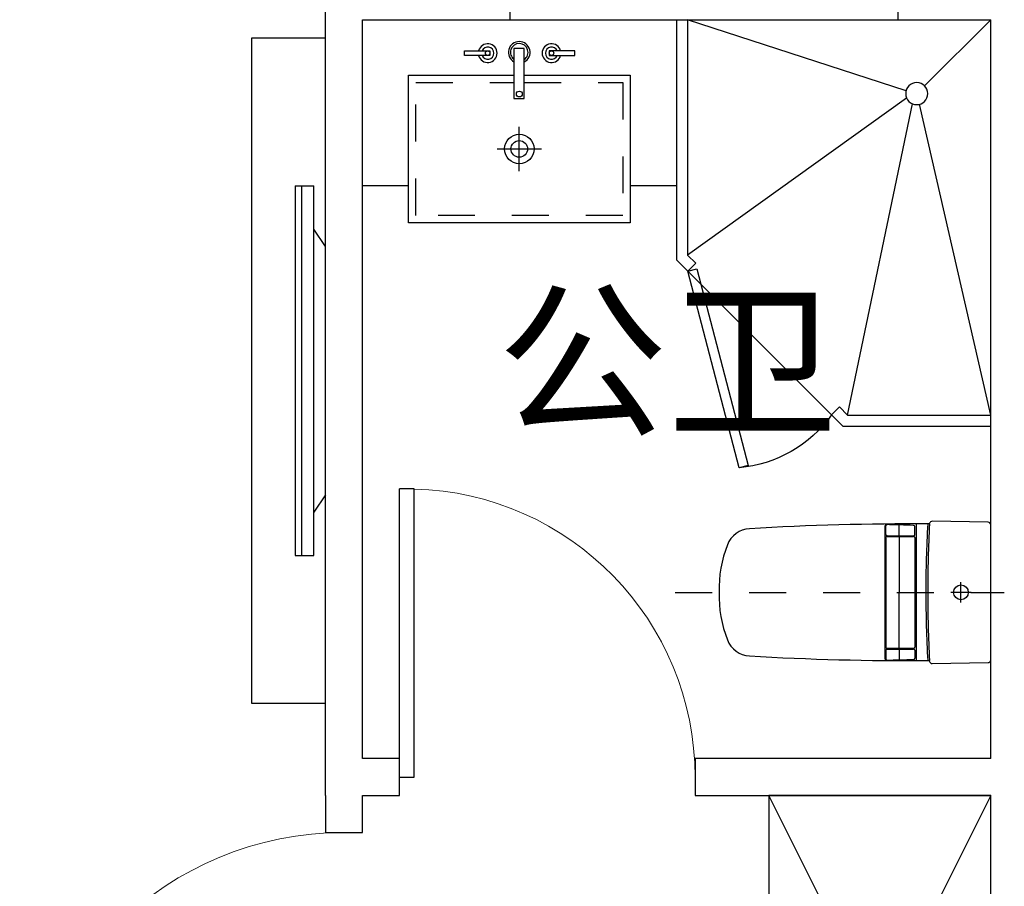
# Model space of a CAD drawing. Header units: millimetres. Extents: x 296296 to 297283, y 219875 to 220035.
# Tile 8 of 256: x 296553.69 to 296556.35, y 220017.35 to 220019.69. Entities that reach past the tile are written whole.
import ezdxf

# ---------------------------------------------------------------- set-up
doc = ezdxf.new("R2010")
doc.units = ezdxf.units.MM
doc.linetypes.add('185洋房-西边套-1F南入（报建版）-旧规$0$DASH', pattern=[0.35, 0.25, -0.1])
doc.linetypes.add('185洋房-西边套-1F南入（报建版）-旧规$0$洋房户型$0$DASH', pattern=[0.35, 0.25, -0.1])
doc.styles.get("Standard").update_dxf_attribs({"font": 'arial.ttf'})

# ---------------------------------------------------------------- blocks, each defined once
blk = doc.blocks.new('eqrujhe5tjyrk6ryakyrkjyrautu')
at = {"color": 253}
blk.add_text('公卫', height=337.59, dxfattribs=at).set_placement((812839.5, 432366.1))
blk = doc.blocks.new('*U1228')
at = {"color": 253}
for p, q in [((600, 150), (-600, 150)), ((-600, 150), (-600, -450)), ((-600, 150), (600, -450)), ((600, 150), (-600, -450)), ((600, -450), (600, 150)), ((-600, -450), (600, -450))]:
    blk.add_line(p, q, dxfattribs=at)
blk = doc.blocks.new('*U1240')
at = {"color": 253}
for p, q in [((850, 0), (0, 0)), ((0, -1100), (0, 0)), ((0, 0), (178.8, -178.8)), ((229, -192.5), (820, 0)), ((820, 0), (820, -637.6)), ((850, 0), (850, -650)), ((227.5, -212), (820, -637.6)), ((0, -1070), (192.5, -229)), ((387.6, -1070), (212, -227.5)), ((820, -637.6), (798.2, -659.3)), ((850, -650), (400, -1100)), ((798.2, -659.3), (819.5, -680.5)), ((409.3, -1048.2), (387.6, -1070)), ((409.3, -1048.2), (430.5, -1069.5)), ((387.6, -1070), (0, -1070)), ((400, -1100), (0, -1100))]:
    blk.add_line(p, q, dxfattribs=at)
blk.add_lwpolyline([(680.4, -1212.7), (819.5, -680.5), (794.9, -674.1), (655.9, -1206.3)], close=True, dxfattribs=at)
blk.add_circle((200, -200), 30, dxfattribs=at)
blk.add_arc((711, -869.7), 344.4, 215.4598, 264.8972, dxfattribs=at)
blk = doc.blocks.new('*U1243')
at = {"color": 253}
for p, q in [((424.5, -409.9), (424.5, -289.9)), ((364.5, -349.9), (484.5, -349.9))]:
    blk.add_line(p, q, dxfattribs=at)
for points in [[(124.5, -450), (0, -450), (0, 0), (850, 0), (850, -450), (724.5, -450)], [(438, -149.9), (724.5, -149.9), (724.5, -549.9), (124.5, -549.9), (124.5, -149.9), (410.1, -149.9)]]:
    blk.add_lwpolyline(points, dxfattribs=at)
for points in [[(438, -213.3), (438, -78.4), (410.1, -78.4), (410.1, -213.3)], [(276.2, -84.4), (345.1, -84.4), (345.1, -96.7), (276.2, -96.7)], [(574.4, -84.4), (505.4, -84.4), (505.4, -96.7), (574.4, -96.7)]]:
    blk.add_lwpolyline(points, close=True, dxfattribs=at)
at = {"color": 253, "linetype": '185洋房-西边套-1F南入（报建版）-旧规$0$洋房户型$0$DASH', "ltscale": 0.2}
blk.add_lwpolyline([(438, -169.9), (704.5, -169.9), (704.5, -529.9), (144.5, -529.9), (144.5, -169.9), (410.1, -169.9)], dxfattribs=at)
at = {"color": 253}
for centre, radius in [((339, -90.5), 6.17), ((511.6, -90.5), 6.17), ((424.6, -201.3), 7.98), ((424.5, -349.9), 40), ((424.5, -349.9), 22.5)]:
    blk.add_circle(centre, radius, dxfattribs=at)
for centre, radius, start, end in [((339, -90.5), 25.4, 194.0486, 165.9514), ((339, -90.5), 16.6, 201.7986, 158.2014), ((424.3, -88.5), 29.3, 297.9804, 241.0365), ((424.3, -88.5), 23.8, 305.279, 233.4071), ((511.6, -90.5), 25.4, 14.0486, 345.9514), ((511.6, -90.5), 16.6, 21.7986, 338.2014)]:
    blk.add_arc(centre, radius, start, end, dxfattribs=at)
blk = doc.blocks.new('185洋房-西边套-1F南入（报建版）-旧规$0$洋房户型$0$13c')
at = {"color": 253, "linetype": '185洋房-西边套-1F南入（报建版）-旧规$0$洋房户型$0$DASH'}
for p, q in [((89521.2, 114521), (89521.2, 115411.4)), ((89548.8, 115294.1), (89493.5, 115294.1)), ((89548.8, 115294.1), (89493.5, 115294.1))]:
    blk.add_line(p, q, dxfattribs=at)
at = {"color": 253}
for p, q in [((89521.2, 115321.8), (89521.2, 115266.5)), ((89706, 115173.6), (89335.9, 115173.6)), ((89364.8, 115169), (89342.8, 115169)), ((89367.8, 115094.3), (89367.8, 115166)), ((89369.9, 115094.3), (89369.9, 115166)), ((89372.9, 115169), (89669.5, 115169)), ((89672.5, 115094.3), (89672.5, 115166)), ((89674.6, 115094.3), (89674.6, 115166)), ((89677.6, 115169), (89699.6, 115169)), ((89366.1, 115126.9), (89339.8, 115126.9)), ((89372.1, 115126.9), (89521.4, 115126.9)), ((89670.3, 115126.9), (89521, 115126.9)), ((89676.3, 115126.9), (89702.6, 115126.9)), ((89364.8, 115091.3), (89340.9, 115091.3)), ((89701.5, 115088.8), (89340.9, 115088.8)), ((89372.9, 115091.3), (89669.5, 115091.3)), ((89677.6, 115091.3), (89701.5, 115091.3)), ((89521.2, 114639.6), (89521.2, 114639.6))]:
    blk.add_line(p, q, dxfattribs=at)
at = {"color": 253, "elevation": 0}
blk.add_lwpolyline([(89338.1, 115374.6, 0.40958), (89331.1, 115367.7), (89328.7, 115216.4, 0.340858), (89333.9, 115209.5, -0.338866), (89336.1, 115206.6, 0.016661), (89349, 114721.8, 0.297651), (89392.4, 114662.3, 0.100336), (89521.2, 114639.6, 0.100336), (89650, 114662.3, 0.297651), (89693.3, 114721.8, 0.016103), (89705.8, 115206.4, -0.353394), (89708.2, 115209.4, 0.356819), (89713.7, 115216.4), (89711.3, 115367.7, 0.409594), (89704.3, 115374.6)], format="xyb", close=True, dxfattribs=at)
at = {"color": 253}
blk.add_circle((89521.2, 115294.1), 20, dxfattribs=at)
for centre, radius, start, end in [((89518.9, 118509.5), 3305.4, 266.8298, 270.0402), ((89523.6, 118512.5), 3308.4, 269.9584, 273.157), ((89518.9, 118504.5), 3305.4, 266.8293, 270.0402), ((89523.6, 118507.6), 3308.4, 269.9584, 273.1576), ((94520.5, 114992.6), 5183.6, 178.082, 178.9026), ((89342.8, 115166), 3, 90, 178.082), ((89364.8, 115166), 3, 0, 90), ((89372.9, 115166), 3, 90, 180), ((89669.5, 115166), 3, 359.9972, 89.9972), ((89677.6, 115166), 3, 89.9972, 179.9972), ((89699.6, 115166), 3, 1.9152, 89.9972), ((84521.9, 114992.9), 5183.6, 1.0947, 1.9152), ((89340.9, 115094.3), 3, 178.8757, 270), ((89340.9, 115091.8), 3, 178.9026, 269.9983), ((89364.8, 115094.3), 3, 270, 0), ((89372.9, 115094.3), 3, 180, 270), ((89669.5, 115094.3), 3, 269.9972, 359.9972), ((89677.6, 115094.3), 3, 179.9972, 269.9972), ((89701.5, 115094.3), 3, 269.9972, 1.1215), ((89701.5, 115091.8), 3, 269.9989, 1.0947)]:
    blk.add_arc(centre, radius, start, end, dxfattribs=at)
blk = doc.blocks.new('*U1248')
at = {"color": 253}
for p, q in [((81.7, 1227.3), (31.1, 1227.3)), ((31.1, 1110), (31.1, 1227.3)), ((64.7, 1227.3), (64.7, 227.3)), ((81.7, 1227.3), (81.7, 227.3)), ((0, 1063.1), (31.1, 1110)), ((31.1, 344.6), (31.1, 1110)), ((0, 391.5), (0, 1063.1)), ((0, 391.5), (31.1, 344.6)), ((31.1, 227.3), (31.1, 344.6)), ((81.7, 227.3), (31.1, 227.3))]:
    blk.add_line(p, q, dxfattribs=at)
blk.add_lwpolyline([(200, -172.7), (0, -172.7), (0, 1627.3), (200, 1627.3)], close=True, dxfattribs=at)
blk = doc.blocks.new('185洋房-西边套-1F南入（报建版）-旧规$0$洋房户型$0$$DorLib2D$00000001')
at = {"color": 253}
for p, q in [((0.45, 0.975), (0.5, 0.975)), ((0.45, 0), (0.45, 0.975)), ((0.5, 0), (0.5, 0.975)), ((0.5, 0), (0.45, 0))]:
    blk.add_line(p, q, dxfattribs=at)
at = {"color": 253, "lineweight": 13}
blk.add_arc((0.475, 0), 0.975, 91.4693, 180, dxfattribs=at)
blk = doc.blocks.new('185洋房-西边套-1F南入（报建版）-旧规')
at = {"color": 253, "linetype": 'Continuous'}
for p, q in [((5700, 11900), (5700, 12500)), ((6750, 11900), (6750, 12500)), ((5200, 9800), (5200, 12000)), ((5300, 11900), (5700, 11900)), ((5300, 9900), (5300, 11900)), ((6750, 11900), (7000, 11900)), ((7000, 11750), (7000, 11900)), ((7000, 9900), (7000, 11750)), ((5400, 9900), (5300, 9900)), ((5400, 9800), (5400, 9900)), ((7000, 9900), (6200, 9900)), ((6200, 9900), (6200, 9800)), ((5300, 9800), (5400, 9800)), ((6200, 9800), (7000, 9800)), ((7000, 7700), (7000, 9800))]:
    blk.add_line(p, q, dxfattribs=at)
at = {"color": 253, "linetype": '185洋房-西边套-1F南入（报建版）-旧规$0$DASH'}
for p, q in [((5200, 9800), (5200, 9700)), ((5300, 9700), (5300, 9800)), ((5200, 9700), (5300, 9700))]:
    blk.add_line(p, q, dxfattribs=at)
at = {"color": 253, "extrusion": (0, 0, -1), "xscale": -1, "zscale": -1}
blk.add_blockref('*U1243', (-5300, 11900), dxfattribs=at)
at = {"color": 253, "extrusion": (0, 0, -1), "zscale": -1, "rotation": 1.6692845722e-06}
blk.add_blockref('*U1240', (-7000, 11900), dxfattribs=at)
at = {"color": 253, "xscale": -1}
blk.add_blockref('*U1248', (5200, 10222.7), dxfattribs=at)
at = {"color": 253, "zscale": 100}
for p, xscale, yscale, rotation in [((5800, 9850), -800, 800, 1.1681951e-09), ((5250, 9250), -900, 900, 90)]:
    blk.add_blockref('185洋房-西边套-1F南入（报建版）-旧规$0$洋房户型$0$$DorLib2D$00000001', p, dxfattribs=dict(at, xscale=xscale, yscale=yscale, rotation=rotation))
at = {"color": 253}
for name, p, rotation in [('185洋房-西边套-1F南入（报建版）-旧规$0$洋房户型$0$13c', (-108374.6, 99871.2), 269.9999983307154), ('*U1228', (6850, 9200), 270)]:
    blk.add_blockref(name, p, dxfattribs=dict(at, rotation=rotation))

msp = doc.modelspace()

# ---------------------------------------------------------------- block references
at = {"xscale": 0.001, "yscale": 0.001, "zscale": 0.001}
msp.add_blockref('eqrujhe5tjyrk6ryakyrkjyrautu', (295742.1393, 219586.235), dxfattribs=at)

# ---------------------------------------------------------------- next in the draw order: block references
msp.add_blockref('185洋房-西边套-1F南入（报建版）-旧规', (296549.3141, 220007.7935), dxfattribs=at)

doc.saveas('drawing.dxf')
